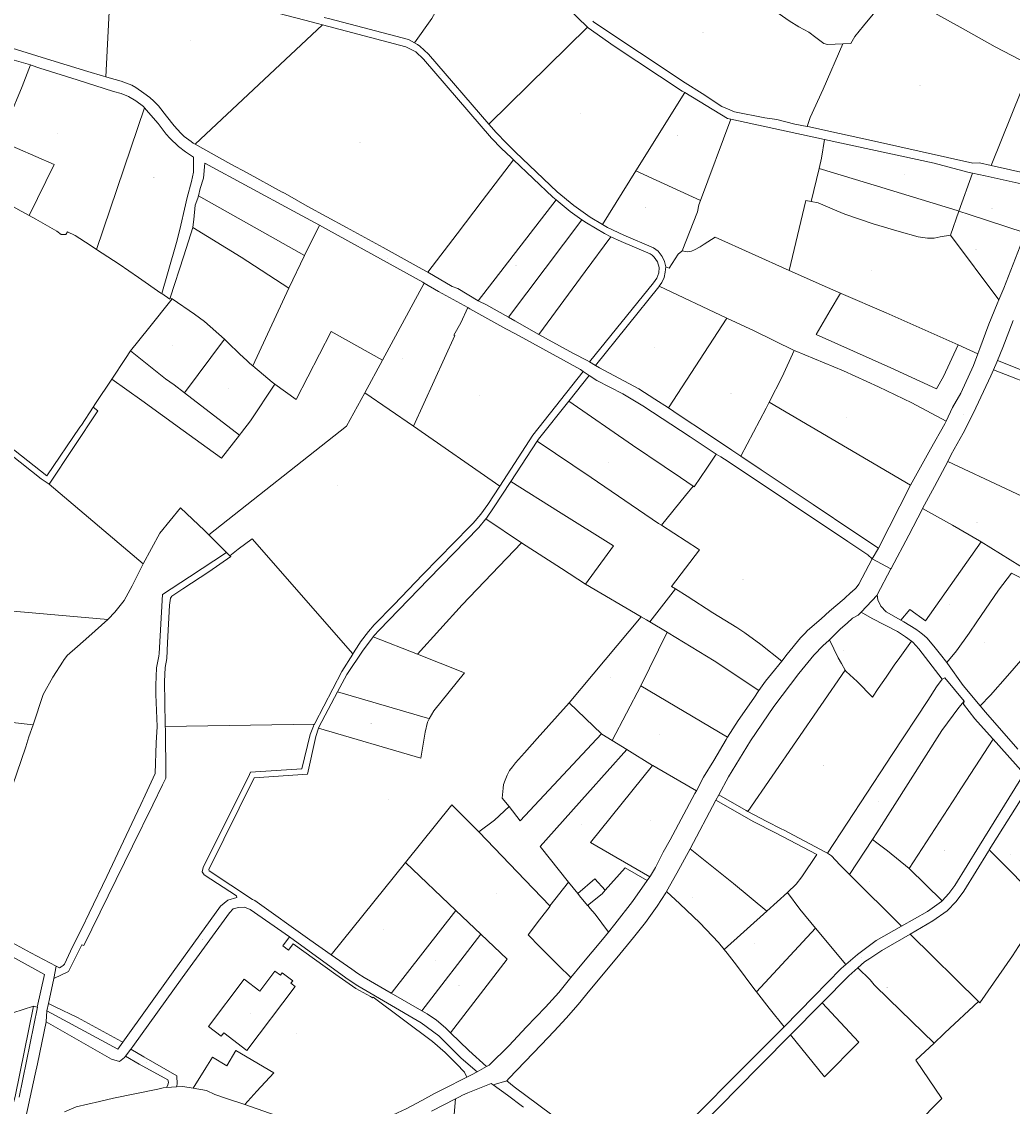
# Model space of a CAD drawing. Header units: metres. Extents: x 157502 to 161309, y 403445 to 406837.
# Tile 10 of 15: x 158794 to 159970, y 404369 to 405656. Entities that reach past the tile are written whole.
import ezdxf
from ezdxf.enums import TextEntityAlignment as Align
from ezdxf.lldxf.tags import DXFTag

# ---------------------------------------------------------------- set-up
doc = ezdxf.new("R2010")
doc.units = ezdxf.units.M
doc.layers.get('0').update_dxf_attribs({"color": 151})
doc.layers.add('B-WE-KG-GRENS_PERCEEL-G', color=150, linetype='KG-PERCEEL-SO', lineweight=18)
doc.layers.add('B-WE-KG-GRENS_PERCEEL-S', color=150, linetype='Continuous', lineweight=25)
doc.styles.add('NLCS-ISO', font='NLCS-ISO.TTF')
doc.styles.get("Standard").update_dxf_attribs({"font": 'iv-font.shx'})
tags = doc.linetypes.add('KG-PERCEEL-SO', pattern='A,5.5,-2,["P",Standard,S=1.8,R=0,X=-0.5,Y=-0.9],-2,5.5,-2,[5,NLCS.SHX,S=0.75,R=0,X=0,Y=0],-2', length=19).pattern_tags.tags
tags[6] = DXFTag(74, 10)

# ---------------------------------------------------------------- blocks, each defined once
blk = doc.blocks.new('SKG-PERCEELNUMMER-SO')
at = {"style": 'NLCS-ISO', "oblique": 10, "flags": 1}
for tag, p in [('GEMEENTECODE', (0, 2.6)), ('PERCEELGROOTTE', (0, -2.4))]:
    blk.add_attdef(tag, text='', height=1.8, dxfattribs=at).set_placement(p, align=Align.MIDDLE_CENTER)
at = {"style": 'NLCS-ISO', "oblique": 10}
blk.add_attdef('SECTIE', text='', height=1.8, dxfattribs=at).set_placement((-0.5, 0), align=Align.MIDDLE_RIGHT)
blk.add_attdef('PERCEELNUMMER', text='', height=1.8, dxfattribs=at).set_placement((0.5, 0), align=Align.MIDDLE_LEFT)

msp = doc.modelspace()

# ---------------------------------------------------------------- linework, layer by layer
at = {"layer": 'B-WE-KG-GRENS_PERCEEL-G', "ltscale": 0.2, "flags": 128}
for points in [[(159555.183, 405770.861), (159555.257, 405770.782), (159575.795, 405751.223), (159598.289, 405731.174), (159600.3, 405729.752), (159618.338, 405716.993), (159640.342, 405702.323), (159655.501, 405691.076), (159680.929, 405673.472), (159693.154, 405665.648), (159704.89, 405657.335), (159716.626, 405650), (159728.362, 405643.643), (159736.675, 405637.286), (159745.966, 405630.44), (159750.367, 405628.973), (159768.746, 405629.94)], [(159341.047, 405768.434), (159305.848, 405705.172), (159280.813, 405660.016), (159260.185, 405631.046)], [(159406.923, 405706.693), (159465.578, 405649.899)], [(158899.42, 405699.53), (158893.767, 405590.887)], [(159151.136, 405652.303), (159145.035, 405653.911), (159130.122, 405657.841), (158992.894, 405694.007), (158982.844, 405695.195), (158925.52, 405698.174), (158901.487, 405699.423), (158899.42, 405699.53)], [(159768.746, 405629.94), (159778.24, 405630.44), (159783.13, 405638.753), (159793.399, 405651.467), (159818.127, 405681.286)], [(159827.506, 405692.666), (159866.259, 405672.494), (159911.736, 405647.555), (159949.389, 405626.528), (159979.218, 405610.88), (159991.443, 405604.034), (159992.28, 405603.458)], [(159260.185, 405631.046), (159252.927, 405634.939), (159159.675, 405659.608), (159152.891, 405661.39)], [(159472.096, 405656.876), (159473.281, 405655.715)], [(159631.663, 405552.586), (159624.996, 405555.581), (159601.815, 405570.988), (159581.637, 405583.647), (159473.281, 405655.715)], [(158597.57, 405654.586), (158618.57, 405647.663), (158648.616, 405637.997), (158660.701, 405635.81), (158683.683, 405636.674), (158693.219, 405636.91), (158699.427, 405636.315), (158706.555, 405634.619), (158729.365, 405627.695), (158751.789, 405620.965), (158771.251, 405614.939), (158784.899, 405610.687), (158804.221, 405604.908)], [(158712.793, 405645.736), (158717.108, 405644.475), (158733.986, 405639.38), (158770.902, 405628.274), (158823.508, 405611.974), (158872.291, 405597.155), (158891.059, 405591.657), (158893.767, 405590.887)], [(158999.702, 405510.959), (159151.136, 405652.303)], [(159151.136, 405652.303), (159249.802, 405626.3), (159258.465, 405621.964), (159261.855, 405620.267), (159271.039, 405611.761), (159351.7, 405518.038), (159363.326, 405505.819), (159374.916, 405494.887), (159377.883, 405492.082)], [(159465.578, 405649.899), (159348.63, 405534.552)], [(159465.578, 405649.899), (159466.481, 405649.025)], [(159466.481, 405649.025), (159497.095, 405627.075)], [(159260.185, 405631.046), (159263.678, 405629.172), (159266.584, 405627.308), (159276.765, 405617.84), (159348.63, 405534.552)], [(159768.746, 405629.94), (159745.477, 405576.161), (159729.829, 405542.421), (159726.472, 405531.793)], [(159497.095, 405627.075), (159578.118, 405573.827)], [(158766.843, 405515.058), (158766.9, 405515.177), (158779.171, 405541.938), (158794.296, 405579.132), (158804.221, 405604.908)], [(158804.221, 405604.908), (158805.033, 405604.642), (158815.251, 405601.236), (158859.75, 405587.055), (158902.795, 405573.358), (158912.068, 405570.919), (158920.802, 405567.522), (158929.539, 405562.184), (158938.295, 405555.373), (158939.672, 405553.891)], [(159992.28, 405603.458), (159944.764, 405485.644)], [(158893.767, 405590.887), (158897.679, 405589.739), (158911.806, 405585.49), (158924.716, 405580.727), (158929.271, 405578.061), (158938.808, 405571.345), (158946.2, 405566.14), (158950.742, 405561.948), (158956.37, 405556.331), (158965.899, 405544.105), (158974.99, 405532.441), (158978.766, 405528.298), (158982.751, 405524.013), (158984.901, 405521.96), (158986.901, 405519.925), (158995.098, 405513.964), (158997.587, 405512.154), (158999.702, 405510.959)], [(159581.175, 405571.981), (159523.093, 405479.109)], [(159581.175, 405571.981), (159578.118, 405573.827)], [(159635.906, 405540.495), (159631.881, 405541.369), (159581.175, 405571.981)], [(158939.672, 405553.891), (158882.596, 405385.927)], [(158939.672, 405553.891), (158944.617, 405548.565), (158955.85, 405535.378), (158965.583, 405522.724), (158969.557, 405517.755), (158979.87, 405507.932), (158988.225, 405501.544), (158997.955, 405495.353), (158998.008, 405483.83), (158997.888, 405477.428), (158995.659, 405466.427), (158990.3, 405447.658), (158987.25, 405433.772), (158982.967, 405414.731), (158978.497, 405396.67), (158966.898, 405356.92), (158960.165, 405333.421)], [(159631.663, 405552.586), (159639.997, 405549.381), (159676.127, 405542.057), (159690.317, 405540.1), (159711.849, 405534.717), (159726.472, 405531.793)], [(159635.906, 405540.495), (159599.653, 405443.816)], [(159747.055, 405516.352), (159635.906, 405540.495)], [(159348.63, 405534.552), (159357.268, 405524.541), (159369.293, 405511.819), (159376.445, 405504.77), (159379.938, 405501.329), (159429.713, 405454.407), (159449.271, 405438.068), (159468.62, 405423.981), (159483.298, 405415.479)], [(159726.472, 405531.793), (159728.971, 405531.293), (159751.924, 405526.409), (159802.89, 405515.138), (159923.023, 405488.278), (159930.847, 405488.767), (159944.764, 405485.644)], [(158766.843, 405515.058), (158832.303, 405486.542), (158802.71, 405426.059)], [(159747.055, 405516.352), (159743.521, 405494.132), (159740.585, 405481.969)], [(159922.606, 405476.358), (159917.163, 405477.558), (159876.938, 405488.134), (159747.055, 405516.352)], [(158999.702, 405510.959), (159008.822, 405505.804), (159042.032, 405487.245), (159061.601, 405476.971), (159103.261, 405453.936), (159103.317, 405453.905)], [(159147.385, 405414.552), (159116.558, 405431.435), (159011.399, 405488.133), (159009.784, 405470.367), (159005.86, 405458.103), (159003.611, 405449.48)], [(159275.988, 405358.77), (159310.847, 405404.344), (159340.602, 405443.646), (159377.883, 405492.082)], [(159377.883, 405492.082), (159424.53, 405447.975), (159428.274, 405444.838)], [(159523.093, 405479.109), (159483.298, 405415.479)], [(159523.093, 405479.109), (159599.653, 405443.816)], [(159740.585, 405481.969), (159731.137, 405442.833)], [(159740.585, 405481.969), (159810.025, 405460.88), (159904.401, 405432.029), (159906.527, 405431.334)], [(159906.527, 405431.334), (159922.606, 405476.358)], [(160005.413, 405458.108), (159937.667, 405473.039), (159922.606, 405476.358)], [(159944.764, 405485.644), (160009.946, 405471.019)], [(158802.71, 405426.059), (158793.267, 405431.435), (158778.762, 405439.692), (158768.034, 405443.592), (158743.093, 405454.352), (158737.9, 405456.339)], [(159003.611, 405449.48), (159002.926, 405446.855), (159000.002, 405438.569), (158998.047, 405421.462), (158997.069, 405412.171), (158996.977, 405411.883)], [(159003.611, 405449.48), (159129.788, 405378.538)], [(159103.317, 405453.905), (159106.688, 405452.067), (159132.782, 405437.275), (159179.469, 405411.949), (159222.853, 405388.325), (159269.317, 405362.608), (159275.988, 405358.77)], [(159428.274, 405444.838), (159335.745, 405324.912)], [(159428.274, 405444.838), (159444.816, 405430.982), (159458.832, 405421.137)], [(159599.653, 405443.816), (159597.8, 405438.875), (159596.333, 405430.562), (159577.958, 405384.142)], [(159731.137, 405442.833), (159724.738, 405443.976), (159704.91, 405360.941)], [(159896.391, 405402.952), (159884.352, 405400.734), (159877.017, 405399.267), (159869.193, 405399.267), (159857.946, 405400.734), (159835.452, 405407.091), (159804.646, 405416.381), (159770.905, 405427.628), (159761.614, 405431.54), (159739.609, 405441.32), (159731.137, 405442.833)], [(158882.596, 405385.927), (158875.034, 405390.827), (158857.46, 405402.544), (158848.131, 405406.742), (158846.256, 405403.461), (158840.914, 405403.461), (158835.43, 405407.449), (158810.511, 405421.619), (158802.71, 405426.059)], [(159906.527, 405431.334), (159896.391, 405402.952)], [(159906.527, 405431.334), (159918.752, 405427.335), (159985.356, 405405.553)], [(158996.977, 405411.883), (158986.234, 405378.189), (158970.326, 405328.559)], [(158996.977, 405411.883), (159054.343, 405376.863), (159111.071, 405339.762)], [(159147.385, 405414.552), (159129.788, 405378.538)], [(159147.385, 405414.552), (159157.928, 405408.779), (159231.453, 405368.365), (159270.144, 405346.816), (159271.827, 405345.842)], [(159458.832, 405421.137), (159371.695, 405305.302)], [(159458.832, 405421.137), (159464.308, 405417.29), (159485.75, 405404.693), (159493.449, 405400.961)], [(159483.298, 405415.479), (159489.385, 405411.954), (159508.623, 405402.725), (159543.867, 405387.791), (159549.445, 405383.611), (159554.372, 405377.356), (159557.114, 405371.504), (159558.44, 405365.371)], [(159407.716, 405284.889), (159462.788, 405359.818), (159493.449, 405400.961)], [(159493.449, 405400.961), (159505.477, 405395.131), (159540.051, 405380.59), (159542.28, 405378.982), (159544.778, 405376.801), (159548.618, 405371.013), (159550.561, 405364.32), (159550.209, 405358.234), (159547.92, 405351.911), (159543.749, 405346.389), (159467.8, 405252.322)], [(159599.448, 405389.111), (159604.092, 405391.952), (159617.043, 405400.284)], [(159617.043, 405400.284), (159704.91, 405360.941)], [(159896.391, 405402.952), (159953.814, 405325.857)], [(159985.356, 405405.553), (159982.164, 405396.974), (159959.691, 405339.815), (159953.814, 405325.857)], [(158960.165, 405333.421), (158959.116, 405334.12), (158932.715, 405352.699), (158909.779, 405368.316), (158882.596, 405385.927)], [(159577.958, 405384.142), (159584.196, 405382.96), (159589.02, 405383.746), (159592.771, 405385.543), (159599.448, 405389.111)], [(159129.788, 405378.538), (159111.071, 405339.762)], [(159577.958, 405384.142), (159577.751, 405383.619), (159573.35, 405380.196), (159562.496, 405363.528), (159558.44, 405365.371)], [(159275.988, 405358.77), (159305.105, 405342.018), (159311.464, 405339.573), (159335.745, 405324.912)], [(159558.44, 405365.371), (159557.806, 405358.673), (159556.575, 405352.411), (159553.802, 405346.672), (159550.746, 405342.105)], [(159704.91, 405360.941), (159750.367, 405340.587), (159765.791, 405334.008)], [(159271.827, 405345.842), (159222.17, 405254.548)], [(159271.827, 405345.842), (159288.77, 405336.033), (159323.367, 405316.913)], [(158970.326, 405328.559), (158969.821, 405326.983), (158960.165, 405333.421)], [(159111.071, 405339.762), (159068.24, 405247.634)], [(159550.746, 405342.105), (159550.351, 405341.514), (159475.059, 405247.967)], [(159550.746, 405342.105), (159630.931, 405304.45)], [(159765.791, 405334.008), (159753.771, 405313.546), (159737.02, 405284.675)], [(159765.791, 405334.008), (159766.864, 405333.55), (159820.294, 405310.758), (159905.745, 405272.424)], [(158944.567, 405292.185), (158972.52, 405327.048)], [(158970.326, 405328.559), (158972.52, 405327.048)], [(158972.52, 405327.048), (158998.989, 405308.925), (159010.965, 405300.161), (159034.52, 405279.337)], [(159335.745, 405324.912), (159337.404, 405323.911), (159344.732, 405320.492), (159371.695, 405305.302)], [(159953.814, 405325.857), (159951.863, 405321.224), (159942.083, 405297.261), (159931.305, 405268.358), (159929.027, 405261.98)], [(159323.367, 405316.913), (159315.061, 405298.748), (159307.066, 405284.151), (159308.124, 405283.579), (159258.861, 405175.854)], [(159323.367, 405316.913), (159325.896, 405315.516), (159368.467, 405291.541), (159380.209, 405285.67), (159457.449, 405243.138), (159460.48, 405241.117)], [(159371.695, 405305.302), (159379.361, 405300.983), (159407.716, 405284.889)], [(159630.931, 405304.45), (159561.636, 405197.767)], [(159630.931, 405304.45), (159663.325, 405289.242), (159711.089, 405265.807)], [(159952.154, 405253.893), (159958.645, 405269.472), (159970.725, 405301.361)], [(158922.883, 405265.293), (158944.567, 405292.185)], [(159119.806, 405207.521), (159161.37, 405288.286)], [(159161.37, 405288.286), (159222.17, 405254.548)], [(159407.716, 405284.889), (159415.666, 405280.377), (159448.899, 405262.294), (159465.03, 405253.985), (159467.8, 405252.322)], [(159905.745, 405272.424), (159888.264, 405234.963), (159879.865, 405220.482), (159825.672, 405245.232), (159737.02, 405284.675)], [(159034.52, 405279.337), (158986.99, 405215.785)], [(159034.52, 405279.337), (159038.684, 405275.275), (159052.344, 405261.785), (159061.428, 405253.463), (159064.648, 405250.625), (159068.24, 405247.634)], [(159905.745, 405272.424), (159929.027, 405261.98)], [(158922.883, 405265.293), (158917.002, 405256.253), (158900.909, 405231.674)], [(158922.883, 405265.293), (158964.792, 405232.323), (158975.061, 405224.988), (158986.99, 405215.785)], [(159711.089, 405265.807), (159696.54, 405234.59), (159681.291, 405204.707)], [(159711.089, 405265.807), (159712.225, 405265.281), (159769.438, 405241.809), (159811.003, 405222.738), (159850.611, 405203.668), (159891.239, 405181.962)], [(159929.027, 405261.98), (159923.987, 405247.868), (159908.844, 405215.14), (159899.071, 405198.038), (159891.239, 405181.962)], [(159068.24, 405247.634), (159080.941, 405237.096), (159091.252, 405228.42), (159094.325, 405225.779)], [(159222.17, 405254.548), (159201.073, 405215.76)], [(159467.8, 405252.322), (159475.059, 405247.967)], [(159475.059, 405247.967), (159479.7, 405245.183), (159526.659, 405220.236), (159545.632, 405208.075), (159561.636, 405197.767)], [(159893.186, 405134.2), (159897.485, 405142.268), (159911.688, 405167.734), (159923.923, 405191.717), (159944.465, 405235.735), (159947.468, 405242.814)], [(159947.468, 405242.814), (159951.358, 405251.982), (159952.154, 405253.893)], [(159947.468, 405242.814), (160065.462, 405197.142)], [(160203.491, 405172.023), (160149.078, 405178.654), (160133.75, 405182.543), (160074.311, 405205.992), (160019.931, 405227.218), (159952.154, 405253.893)], [(158900.909, 405231.674), (158881.455, 405202.875), (158878.594, 405198.508)], [(158900.909, 405231.674), (158936.612, 405206.441), (158985.713, 405170.972), (159014.152, 405150.335), (159031.201, 405137.926), (159052.356, 405165.362)], [(159460.48, 405241.117), (159400.506, 405165.479), (159361.396, 405104.854)], [(159467.617, 405236.358), (159443.235, 405205.657)], [(159460.48, 405241.117), (159467.617, 405236.358)], [(159467.617, 405236.358), (159476.515, 405230.426), (159507.339, 405214.281), (159531.273, 405200.115), (159587.503, 405163.443), (159618.45, 405142.951)], [(159094.325, 405225.779), (159065.526, 405182.445), (159054.873, 405168.511), (159052.356, 405165.362)], [(159094.325, 405225.779), (159119.806, 405207.521)], [(158986.99, 405215.785), (159052.356, 405165.362)], [(159179.311, 405176.234), (159201.073, 405215.76)], [(159201.073, 405215.76), (159258.861, 405175.854)], [(159443.235, 405205.657), (159407.367, 405160.492), (159405.933, 405158.297)], [(159443.235, 405205.657), (159518.826, 405153.594), (159556.668, 405127.998), (159575.921, 405115.163), (159590.97, 405104.75)], [(159681.291, 405204.707), (159677.538, 405197.564), (159647.464, 405140.313)], [(159681.291, 405204.707), (159849.228, 405106.17)], [(158778.454, 405152.673), (158823.754, 405117.163), (158862.9, 405174.94), (158864.99, 405177.18), (158878.594, 405198.508)], [(158878.594, 405198.508), (158884.344, 405194.366), (158826.427, 405107.286)], [(159561.636, 405197.767), (159574.552, 405189.266), (159608.161, 405166.787), (159636.97, 405147.376), (159647.464, 405140.313)], [(159891.239, 405181.962), (159889.772, 405178.951), (159872.635, 405148.595), (159849.228, 405106.17)], [(159016.225, 405046.905), (159179.311, 405176.234)], [(159258.861, 405175.854), (159361.396, 405104.854)], [(159405.933, 405158.297), (159374.531, 405110.22)], [(159405.933, 405158.297), (159469.927, 405114.963), (159549.72, 405060.688), (159553.247, 405058.433)], [(158651.544, 404965.391), (158721.41, 405086.04), (158727.26, 405093.34), (158746.327, 405086.745), (158780.644, 405142.392), (158816.83, 405113.55), (158826.427, 405107.286)], [(159618.45, 405142.951), (159607.18, 405126.065), (159592.333, 405103.871)], [(159618.45, 405142.951), (159623.701, 405139.474), (159632.49, 405134.104), (159774.81, 405039.224), (159798.222, 405023.128), (159803.537, 405018.404)], [(159647.464, 405140.313), (159671.862, 405124.054), (159733.412, 405083.001), (159783.085, 405049.927), (159810.91, 405031.326)], [(159863.39, 405078.395), (159877.371, 405104.491), (159893.186, 405134.2)], [(159893.186, 405134.2), (160032.037, 405069.089)], [(158826.427, 405107.286), (158938.126, 405012.425)], [(159361.396, 405104.854), (159347.401, 405083.161), (159339.115, 405071.705), (159329.887, 405061.048), (159326.046, 405057.11), (159270.125, 404999.777), (159235.497, 404964.038), (159212.213, 404940.007), (159205.57, 404932.362), (159196.222, 404919.873)], [(159374.531, 405110.22), (159354.091, 405078.927), (159345.87, 405066.803), (159345.069, 405065.849)], [(159374.531, 405110.22), (159431.238, 405074.779), (159496.605, 405033.925), (159463.365, 404988.532)], [(159553.247, 405058.433), (159582.117, 405093.897), (159590.97, 405104.75)], [(159590.97, 405104.75), (159592.333, 405103.871)], [(159849.228, 405106.17), (159849.204, 405106.126), (159810.91, 405031.326)], [(158982.367, 405079.185), (158957.881, 405049.005)], [(158982.367, 405079.185), (159010.758, 405052.372), (159016.225, 405046.905)], [(159826.045, 405007.224), (159846.897, 405046.76), (159862.784, 405077.263), (159863.39, 405078.395)], [(159863.39, 405078.395), (159898.778, 405058.558), (159931.051, 405039.976), (159933.072, 405038.718)], [(159345.069, 405065.849), (159336.542, 405055.697), (159276.811, 404994.463), (159218.449, 404934.027), (159212.196, 404927.345), (159211.274, 404926.083)], [(159345.069, 405065.849), (159387.111, 405037.693)], [(159597.414, 405030.191), (159553.247, 405058.433)], [(158938.126, 405012.425), (158957.881, 405049.005)], [(159016.225, 405046.905), (159036.911, 405026.219)], [(159067.311, 405042.461), (159050.856, 405029.878), (159040.953, 405022.176)], [(159067.311, 405042.461), (159187.058, 404905.606)], [(159387.111, 405037.693), (159316.871, 404963.863), (159263.67, 404905.396)], [(159463.365, 404988.532), (159434.776, 405006.963), (159387.111, 405037.693)], [(159933.072, 405038.718), (159866.828, 404945.121), (159848.292, 404958.464), (159837.713, 404945.752)], [(159933.072, 405038.718), (159978.973, 405010.147), (160005.951, 404994.73)], [(158961.072, 404976.125), (158993.188, 404997.353), (159036.911, 405026.219)], [(159036.911, 405026.219), (159040.953, 405022.176)], [(159597.414, 405030.191), (159598.527, 405029.381), (159565.389, 404985.888), (159570.01, 404982.948)], [(159803.537, 405018.404), (159810.91, 405031.326)], [(158896.248, 404946.664), (158896.71, 404947.08), (158904.584, 404955.403), (158915.43, 404968.901), (158925.063, 404986.563), (158938.126, 405012.425)], [(159040.953, 405022.176), (159041.989, 405021.141), (159015.929, 405003.058), (158985.093, 404982.99), (158972.009, 404974.268), (158970.653, 404972.008), (158969.267, 404963.635)], [(159696.252, 404897.239), (159702.807, 404905.519), (159718.449, 404924.584), (159723.513, 404929.946), (159726.79, 404933.415), (159742.952, 404947.129), (159752.721, 404956.41), (159770.325, 404971.08), (159778.647, 404978.913), (159778.858, 404979.106), (159784.47, 404984.25), (159787.844, 404988.588), (159803.537, 405018.404)], [(159803.537, 405018.404), (159825.77, 405006.702)], [(159825.77, 405006.702), (159809.507, 404975.864)], [(159825.77, 405006.702), (159826.045, 405007.224)], [(159969.051, 405001.719), (159953.492, 404981.497), (159927.948, 404943.908), (159918.699, 404930.192), (159903.479, 404909.474), (159891.987, 404895.507)], [(159999.895, 404985.268), (159993.154, 404989.12), (159969.051, 405001.719)], [(159463.365, 404988.532), (159529.324, 404949.853)], [(158952.488, 404763.655), (158953.641, 404800.072), (158954.548, 404819.356), (158952.941, 404857.493), (158953.156, 404868.614), (158953.737, 404889.181), (158956.723, 404902.922), (158956.945, 404906.144), (158961.072, 404976.125)], [(159570.01, 404982.948), (159539.633, 404943.734)], [(159696.252, 404897.239), (159671.394, 404916.919), (159652.323, 404930.611), (159643.032, 404936.968), (159614.181, 404954.572), (159583.863, 404974.132), (159570.01, 404982.948)], [(159809.507, 404975.864), (159809.351, 404975.568), (159790.602, 404955.395)], [(159837.713, 404945.752), (159820.146, 404955.694), (159813.686, 404962.418), (159810.381, 404969.92), (159809.507, 404975.864)], [(158969.267, 404963.635), (158966.999, 404918.698), (158966.052, 404900.188), (158964.313, 404889.482), (158963.58, 404873.056), (158964.202, 404822.197), (158964.289, 404819.534)], [(158774.711, 404957.239), (158896.248, 404946.664)], [(158807.37, 404821.603), (158819.515, 404857.424), (158830.77, 404878.17), (158842.995, 404896.978), (158843.49, 404897.74), (158848.01, 404903.97), (158860.002, 404914.461), (158873.563, 404926.324), (158896.248, 404946.664)], [(159529.324, 404949.853), (159443.871, 404847.515)], [(159529.324, 404949.853), (159535.452, 404946.259), (159539.633, 404943.734)], [(159790.602, 404955.395), (159786.962, 404951.479), (159780.239, 404948.118), (159773.928, 404942.293), (159766.115, 404935.457), (159753.061, 404922.325)], [(159790.602, 404955.395), (159803.449, 404947.689), (159833.613, 404932.348), (159843.182, 404925.964), (159850.388, 404920.707)], [(160031.799, 404957.583), (159993.154, 404912.836), (159964.303, 404879.584)], [(159539.633, 404943.734), (159560.242, 404931.291)], [(159891.987, 404895.507), (159884.494, 404904.926), (159876.717, 404915.047), (159868.288, 404924.632), (159863.421, 404929), (159858.265, 404933.022), (159856.84, 404934.036), (159855.397, 404935.024), (159848.433, 404939.504), (159841.305, 404943.719), (159837.713, 404945.752)], [(159211.274, 404926.083), (159205.614, 404918.332)], [(159211.274, 404926.083), (159263.67, 404905.396)], [(159560.242, 404931.291), (159529.018, 404867.927)], [(159560.242, 404931.291), (159561.369, 404930.611), (159616.137, 404897.359), (159668.954, 404862.323)], [(159753.061, 404922.325), (159752.136, 404921.394), (159745.312, 404915.587), (159734.19, 404904.064), (159716.36, 404882.378), (159686.953, 404843.075), (159658.947, 404802.518), (159633.058, 404759.883), (159621.46, 404738.194)], [(159753.061, 404922.325), (159757.946, 404911.858), (159763.325, 404901.1), (159767.237, 404894.254), (159771.638, 404886.43)], [(159205.614, 404918.332), (159199.151, 404910.285), (159179.931, 404881.282), (159168.896, 404860.57)], [(159196.222, 404919.873), (159195.048, 404918.142), (159187.058, 404905.606)], [(159850.388, 404920.707), (159836.186, 404901.589), (159829.829, 404892.298), (159820.049, 404878.117), (159810.758, 404864.426), (159804.107, 404854.45), (159785.819, 404872.738), (159772.616, 404884.963), (159771.638, 404886.43)], [(159850.388, 404920.707), (159851.94, 404919.574), (159858.97, 404911.712)], [(159858.97, 404911.712), (159886.684, 404875.711)], [(159187.058, 404905.606), (159186.823, 404905.237), (159173.848, 404884.869), (159141.704, 404823.176), (159141.328, 404822.455)], [(159263.67, 404905.396), (159317.502, 404884.141), (159319.45, 404883.372), (159283.13, 404838.191), (159277.454, 404828.731)], [(159668.954, 404862.323), (159669.019, 404862.426), (159676.862, 404873.21), (159684.211, 404882.03), (159696.252, 404897.239)], [(159931.661, 404844.193), (159911.719, 404868.354), (159892.89, 404894.372), (159891.987, 404895.507)], [(159771.638, 404886.43), (159655.882, 404718.483)], [(159886.684, 404875.711), (159879.83, 404866.63), (159869.76, 404850.44), (159827.195, 404786.21), (159826.539, 404785.22), (159820.513, 404776.127), (159750.539, 404669.31)], [(159886.684, 404875.711), (159889.752, 404877.379), (159912.578, 404849.434)], [(159964.303, 404879.584), (159944.04, 404856.673), (159931.661, 404844.193)], [(159168.896, 404860.57), (159146.67, 404818.853), (159146.276, 404817.63)], [(159168.896, 404860.57), (159275.47, 404829.313), (159277.454, 404828.731)], [(159529.018, 404867.927), (159494.905, 404802.801)], [(159529.018, 404867.927), (159631.91, 404806.639)], [(159631.91, 404806.639), (159644.572, 404826.733), (159663.154, 404853.139), (159668.954, 404862.323)], [(159443.871, 404847.515), (159405.782, 404805.086), (159390.784, 404788.308), (159380.256, 404776.346), (159376.652, 404771.751), (159373.049, 404767.336), (159370.256, 404761.75), (159367.805, 404755.953), (159365.823, 404750.457), (159365.373, 404746.313), (159364.099, 404734.578)], [(159443.871, 404847.515), (159482.15, 404810.79)], [(159803.775, 404685.363), (159808.962, 404693.303), (159886.18, 404814.78), (159906.58, 404842.17), (159912.578, 404849.434)], [(159912.578, 404849.434), (159912.132, 404845.889), (159925.59, 404828.793), (159946.561, 404805.169), (159947.216, 404804.436)], [(159976.268, 404792.778), (159938.054, 404836.448), (159931.661, 404844.193)], [(158807.37, 404821.603), (158702.005, 404833.171)], [(158744.13, 404634.593), (158761.96, 404688.71), (158798.736, 404795.411), (158802.418, 404807.321), (158807.37, 404821.603)], [(158964.289, 404819.534), (158964.527, 404816.312), (158964.734, 404813.325), (158965.036, 404764.664), (158965.027, 404758.264), (158961.221, 404750.382), (158949.551, 404726.592), (158925.269, 404677.584), (158867.583, 404559.507)], [(159141.328, 404822.455), (158964.289, 404819.534)], [(159141.328, 404822.455), (159140.875, 404821.585), (159140.155, 404819.736), (159136.352, 404809.971), (159126.624, 404769.275), (159065.555, 404765.15), (159064.212, 404762.445), (159009.42, 404652.102), (159008.249, 404647.059), (159010.694, 404643.541), (159048.77, 404618.557)], [(159277.454, 404828.731), (159275.733, 404824.801), (159272.96, 404812.96), (159267.893, 404781.961), (159146.276, 404817.63)], [(159146.276, 404817.63), (159143.11, 404807.783), (159133.042, 404762.809), (159069.712, 404758.612), (159015.971, 404649.777), (159016.319, 404648.18), (159067.989, 404614.095)], [(159482.15, 404810.79), (159385.753, 404707.509)], [(159482.15, 404810.79), (159482.641, 404810.318), (159494.905, 404802.801)], [(159594.867, 404743.23), (159603.48, 404759.224), (159615.697, 404779.26), (159630.379, 404804.22), (159631.91, 404806.639)], [(159512.216, 404792.191), (159465.533, 404739.911), (159409.569, 404676.876), (159443.18, 404634.746)], [(159494.905, 404802.801), (159512.216, 404792.191)], [(159512.216, 404792.191), (159542.899, 404773.385)], [(159947.216, 404804.436), (159904.559, 404738.794), (159903.912, 404737.798), (159847.434, 404650.886)], [(159947.216, 404804.436), (159983.524, 404763.828)], [(159468.948, 404681.637), (159542.899, 404773.385)], [(159542.899, 404773.385), (159543.276, 404773.154), (159547.801, 404770.53)], [(159547.801, 404770.53), (159594.867, 404743.23)], [(158834.832, 404534.817), (158836.397, 404533.999), (158838.631, 404533.105), (158840.823, 404533.982), (158843.179, 404535.867), (158844.574, 404537.261), (158854.333, 404557.755), (158865.498, 404580.568), (158873.878, 404597.822), (158894.878, 404641.286), (158924.727, 404704.411), (158935.483, 404726.901), (158940.373, 404738.148), (158952.488, 404763.655)], [(159886.696, 404612.506), (159894.508, 404621.292), (159901.485, 404630.756), (159931.121, 404678.2), (159977.974, 404754.179), (159983.524, 404763.828)], [(159540.176, 404642.128), (159546.262, 404652.127), (159555.552, 404670.218), (159563.866, 404684.89), (159593.174, 404740.085), (159594.867, 404743.23)], [(159942.522, 404673.027), (159988.986, 404747.27), (159989.858, 404748.91)], [(159364.099, 404734.578), (159372.553, 404724.487)], [(159618.067, 404731.848), (159587.38, 404674.459)], [(159621.46, 404738.194), (159618.067, 404731.848)], [(159618.067, 404731.848), (159663.157, 404706.253), (159688.79, 404693.417), (159737.795, 404667.731), (159719.853, 404641.069), (159713.234, 404632.183), (159702.902, 404622.34)], [(159621.46, 404738.194), (159653.779, 404719.601), (159655.882, 404718.483)], [(159249.456, 404658.058), (159304.681, 404726.69), (159336.573, 404694.361), (159336.704, 404694.459)], [(159336.704, 404694.459), (159355.012, 404708.117), (159372.553, 404724.487)], [(159372.553, 404724.487), (159385.753, 404707.509)], [(159655.882, 404718.483), (159677.551, 404706.961), (159696.447, 404697.579), (159698.116, 404696.75), (159748.32, 404670.296), (159750.539, 404669.31)], [(159420.854, 404606.639), (159391.682, 404637.075), (159336.704, 404694.459)], [(159468.948, 404681.637), (159539.439, 404640.917)], [(159776.748, 404643.987), (159803.775, 404685.363)], [(159847.434, 404650.886), (159821.81, 404671.78), (159809.04, 404681.52), (159803.775, 404685.363)], [(159587.38, 404674.459), (159571.826, 404645.371), (159559.312, 404623.553)], [(159587.38, 404674.459), (159639.058, 404633.1), (159678.412, 404600.303)], [(159750.539, 404669.31), (159755.062, 404666.026), (159765.071, 404655.342), (159776.748, 404643.987)], [(159848.658, 404573.102), (159875.719, 404588.75), (159892.563, 404600.852), (159903.127, 404611.813), (159912.158, 404624.059), (159941.458, 404671.326), (159942.522, 404673.027)], [(159942.522, 404673.027), (160007.214, 404607.83)], [(159161.254, 404548.442), (159249.456, 404658.058)], [(159249.456, 404658.058), (159309.464, 404600.93)], [(159510.412, 404651.815), (159486.632, 404625.184)], [(159536.444, 404636.639), (159510.412, 404651.815)], [(159886.696, 404612.506), (159847.434, 404650.886)], [(159474.276, 404638.642), (159453.968, 404621.223)], [(159486.632, 404625.184), (159474.276, 404638.642)], [(159536.444, 404636.639), (159539.439, 404640.917)], [(159539.439, 404640.917), (159540.176, 404642.128)], [(159776.748, 404643.987), (159838.344, 404582.343)], [(159420.854, 404606.639), (159443.18, 404634.746)], [(159443.18, 404634.746), (159453.968, 404621.223)], [(159486.632, 404625.184), (159482.825, 404620.92)], [(159490.363, 404575.419), (159497.886, 404584.698), (159518.909, 404611.588), (159536.444, 404636.639)], [(158913.873, 404444.756), (158973.522, 404528.354), (159029.942, 404606.372), (159038.694, 404613.125), (159049.217, 404616.517), (159048.77, 404618.557)], [(159067.989, 404614.095), (159070.837, 404612.843), (159136.14, 404566.058), (159161.254, 404548.442)], [(159559.312, 404623.553), (159558.388, 404621.941), (159548.157, 404606.115), (159534.388, 404586.762), (159520.284, 404568.822), (159500.41, 404544.787), (159468.533, 404506.367), (159454.345, 404489.514), (159440.179, 404473.396), (159426.04, 404457.78), (159410.699, 404441.547), (159372.095, 404401.435), (159369.68, 404398.982)], [(159453.968, 404621.223), (159456.145, 404618.494), (159465.702, 404607.122)], [(159482.825, 404620.92), (159465.702, 404607.122)], [(159559.312, 404623.553), (159575.219, 404609.071), (159598.766, 404586.364), (159621.085, 404563.122), (159627.917, 404554.895)], [(159702.902, 404622.34), (159678.412, 404600.303)], [(159702.902, 404622.34), (159717.79, 404602.46), (159736.4, 404580.11)], [(159838.344, 404582.343), (159869.221, 404599.749), (159885.814, 404611.61), (159886.256, 404612.056), (159886.696, 404612.506)], [(158923.384, 404436.554), (158925.698, 404439.673), (158984.388, 404521.022), (159040.452, 404598.21), (159045.054, 404602.915), (159051.44, 404604.493), (159058.517, 404604.984), (159065.042, 404602.222), (159111.646, 404569.873)], [(159232.7, 404502.805), (159233.615, 404503.975), (159309.464, 404600.93)], [(159309.464, 404600.93), (159339.035, 404572.779)], [(159445.932, 404521.452), (159431.198, 404535.905), (159415.127, 404551.914), (159409.12, 404558.01), (159394.957, 404572.261), (159408.659, 404589.999), (159421.212, 404606.266), (159420.854, 404606.639)], [(159465.702, 404607.122), (159466.297, 404606.414)], [(159466.297, 404606.414), (159468.497, 404603.797)], [(159468.497, 404603.797), (159474.566, 404596.575), (159490.363, 404575.419)], [(159678.412, 404600.303), (159627.917, 404554.895)], [(159929.736, 404492.948), (159931.312, 404491.389), (159970.111, 404547.219), (159980.795, 404563.81), (160007.214, 404607.83)], [(158724.264, 404577.996), (158820.896, 404525.212), (158812.301, 404486.306)], [(159445.932, 404521.452), (159458.787, 404537.291), (159483.237, 404566.63), (159490.363, 404575.419)], [(159666.041, 404504.594), (159736.4, 404580.11)], [(159736.4, 404580.11), (159772.242, 404536.951)], [(159772.242, 404536.951), (159777.757, 404541.732), (159786.046, 404548.919), (159808.149, 404565.322), (159838.344, 404582.343)], [(159786.561, 404533.12), (159794.257, 404539.951), (159800.665, 404544.178), (159815.064, 404553.676), (159848.658, 404573.102)], [(159848.658, 404573.102), (159929.736, 404492.948)], [(158778.739, 404565.055), (158804.653, 404550.604), (158834.832, 404534.817)], [(159322.451, 404403.115), (159319.684, 404409.315), (159310.075, 404419.137), (159296.551, 404432.366), (159281.51, 404445.454), (159211.107, 404498.11), (159210.495, 404497.45), (159207.882, 404498.967), (159190.563, 404508.467), (159166.995, 404525.245), (159116.273, 404561.423), (159110.439, 404554.027), (159104.072, 404559.123), (159111.646, 404569.873)], [(159111.646, 404569.873), (159178.639, 404521.285), (159186.361, 404516.15), (159193.122, 404511.63), (159268.293, 404467.531), (159288.993, 404452.273), (159315.775, 404425.809), (159334.733, 404409.694)], [(159339.035, 404572.779), (159269.005, 404481.825)], [(159339.035, 404572.779), (159370.063, 404543.241), (159302.957, 404455.836)], [(158831.848, 404520.518), (158849.43, 404528.707), (158865.414, 404560.156), (158867.583, 404559.507)], [(159161.254, 404548.442), (159185.695, 404531.299), (159192.974, 404526.108), (159200.346, 404521.501), (159232.7, 404502.805)], [(159627.917, 404554.895), (159631.399, 404550.368), (159642.402, 404536.078), (159663.081, 404508.435), (159666.041, 404504.594)], [(158831.848, 404520.518), (158834.832, 404534.817)], [(159698.882, 404463.122), (159734.08, 404499.061), (159766.775, 404532.211), (159772.242, 404536.951)], [(159094.58, 404529.097), (159076.527, 404505.34)], [(159100.961, 404524.239), (159094.58, 404529.097)], [(159103.084, 404527.048), (159100.961, 404524.239)], [(159115.682, 404517.519), (159103.084, 404527.048)], [(159744.067, 404491.275), (159775.645, 404523.432), (159786.561, 404533.12)], [(159786.561, 404533.12), (159800.978, 404518.704), (159805.868, 404512.836), (159823.472, 404495.721), (159877.128, 404443.57)], [(158825.633, 404490.776), (158826.748, 404496.078), (158831.848, 404520.518)], [(159015.673, 404463.383), (159058.035, 404519.34)], [(159076.527, 404505.34), (159058.035, 404519.34)], [(159061.028, 404435.015), (159118.653, 404510.884)], [(159113.564, 404514.733), (159115.682, 404517.519)], [(159118.653, 404510.884), (159113.564, 404514.733)], [(159345.726, 404415.828), (159348.841, 404417.567), (159372.742, 404440.981), (159392.781, 404462.486), (159415.781, 404486.464), (159431.406, 404503.553), (159445.932, 404521.452)], [(159269.005, 404481.825), (159232.7, 404502.805)], [(159666.041, 404504.594), (159681.174, 404484.963), (159698.882, 404463.122)], [(158807.916, 404487.513), (158635.918, 404432.091)], [(158807.916, 404487.513), (158786.09, 404380.27), (158782.96, 404368.62)], [(158812.301, 404486.306), (158812.787, 404486.172), (158790.99, 404379.27)], [(158812.301, 404486.306), (158807.916, 404487.513)], [(158823.774, 404481.928), (158825.633, 404490.776)], [(158825.633, 404490.776), (158833.48, 404486.54), (158860.304, 404473.995), (158912.566, 404445.469), (158913.873, 404444.756)], [(159706.661, 404453.527), (159743.029, 404490.205), (159744.067, 404491.275)], [(159744.067, 404491.275), (159787.816, 404444.905)], [(159877.128, 404443.57), (159888.78, 404454.506), (159889.989, 404455.641), (159929.736, 404492.948)], [(158823.774, 404481.928), (158823.066, 404468.709)], [(158823.774, 404481.928), (158907.968, 404436.48), (158913.873, 404444.756)], [(159302.957, 404455.836), (159296.913, 404461.69), (159286.207, 404470.714), (159275.135, 404478.283), (159269.005, 404481.825)], [(158823.066, 404468.709), (158812.71, 404418.999), (158809.783, 404406.805), (158794.741, 404337.611)], [(158823.066, 404468.709), (158900.421, 404424.731), (158909.966, 404421.756), (158915.902, 404426.469), (158917.089, 404428.069)], [(159015.673, 404463.383), (159030.723, 404451.865)], [(159369.68, 404398.982), (159378.644, 404391.778), (159437.191, 404348.138), (159511.472, 404292.61), (159514.631, 404290.466), (159518.368, 404289.491), (159522.004, 404289.294), (159526.654, 404290.466), (159528.442, 404291.278), (159531.501, 404294.043), (159580.671, 404343.697), (159632.224, 404395.945), (159696.561, 404460.753), (159698.882, 404463.122)], [(159030.723, 404451.865), (159033.692, 404455.774)], [(159033.692, 404455.774), (159061.028, 404435.015)], [(159345.726, 404415.828), (159324.557, 404434.915), (159302.957, 404455.836)], [(159523, 404277.215), (159526.817, 404277.63), (159529.741, 404278.28), (159532.178, 404278.93), (159534.778, 404280.555), (159537.703, 404282.667), (159540.392, 404285.243), (159589.935, 404335.316), (159626.196, 404372.069), (159641.398, 404387.401), (159704.93, 404451.781), (159706.661, 404453.527)], [(159787.816, 404444.905), (159747.015, 404403.754), (159706.661, 404453.527)], [(158917.089, 404428.069), (158923.384, 404436.554)], [(158923.384, 404436.554), (158939.072, 404427.419), (158978.15, 404404.601), (158978.612, 404394.78), (158977.647, 404391.725)], [(159093.112, 404408.189), (159048.081, 404434.786), (159037.47, 404416.821), (159020.452, 404426.789), (159012.496, 404414.117), (158997.455, 404390.116)], [(159877.128, 404443.57), (159855.257, 404423.35)], [(158917.089, 404428.069), (158933.517, 404418.503), (158967.322, 404400.119), (158968.112, 404397.092), (158967.475, 404393.651), (158965.793, 404390.949)], [(159855.257, 404423.35), (159886.375, 404377.673), (159824.007, 404314.774)], [(159058.954, 404370.837), (159069.43, 404382.474), (159072.978, 404386.395), (159093.112, 404408.189)], [(159322.451, 404403.115), (159327.87, 404405.864), (159334.733, 404409.694)], [(159334.733, 404409.694), (159345.726, 404415.828)], [(159322.451, 404403.115), (159294.143, 404388.755), (159283.869, 404383.863), (159268.745, 404375.568), (159250.162, 404365.787), (159229.637, 404356.012), (159201.801, 404345.757), (159182.761, 404340.387), (159171.111, 404337.959), (159159.012, 404338.443), (159145.951, 404342.797), (159110.832, 404354.852)], [(159351.07, 404395.806), (159323.705, 404384.761)], [(159353.704, 404393.907), (159351.07, 404395.806)], [(159369.68, 404398.982), (159353.704, 404393.907)], [(159353.704, 404393.907), (159370.552, 404381.761), (159388.518, 404368.497), (159389.596, 404367.697)], [(158844.77, 404361.868), (158858.412, 404368.144), (158886.205, 404374.497), (158902.991, 404378.285), (158955.495, 404389.118), (158961.807, 404390.656), (158965.793, 404390.949)], [(158965.793, 404390.949), (158977.647, 404391.725)], [(158977.647, 404391.725), (158985.354, 404392.239), (158997.455, 404390.116)], [(158997.455, 404390.116), (159013.362, 404387.325), (159023.168, 404382.422), (159038.264, 404377.552), (159058.954, 404370.837)], [(159317.26, 404381.636), (159313.442, 404379.702)], [(159323.705, 404384.761), (159317.26, 404381.636)], [(159110.014, 404353.469), (159087.942, 404360.368), (159058.954, 404370.837)], [(159308.699, 404377.3), (159307.332, 404358.781), (159310.759, 404349.341), (159316.06, 404337.294), (159294.967, 404327.969), (159264.737, 404336.098)], [(159308.699, 404377.3), (159280.314, 404362.924)], [(159313.442, 404379.702), (159308.699, 404377.3)]]:
    msp.add_lwpolyline(points, dxfattribs=at)

# ---------------------------------------------------------------- block references
at = {"layer": 'B-WE-KG-GRENS_PERCEEL-S', "xscale": 0.2, "yscale": 0.2, "zscale": 0.2}
for p, values in [((159602.049, 405643.264), {'PERCEELNUMMER': '458', 'SECTIE': 'N'}), ((158994.531, 405634.375), {'PERCEELNUMMER': '471', 'SECTIE': 'N'}), ((159536.414, 405606.173), {'PERCEELNUMMER': '461', 'SECTIE': 'N'}), ((159290.513, 405593.899), {'PERCEELNUMMER': '465', 'SECTIE': 'N'}), ((159859.664, 405580.334), {'PERCEELNUMMER': '460', 'SECTIE': 'N'}), ((159456.945, 405546.875), {'PERCEELNUMMER': '493', 'SECTIE': 'N'}), ((158836.954, 405523.254), {'PERCEELNUMMER': '469', 'SECTIE': 'N'}), ((159572.267, 405521.525), {'PERCEELNUMMER': '494', 'SECTIE': 'N'}), ((159195.528, 405512.451), {'PERCEELNUMMER': '473', 'SECTIE': 'N'}), ((159840.821, 405475.154), {'PERCEELNUMMER': '497', 'SECTIE': 'N'}), ((158950.244, 405470.732), {'PERCEELNUMMER': '470', 'SECTIE': 'N'}), ((159648.338, 405446.86), {'PERCEELNUMMER': '496', 'SECTIE': 'N'}), ((159062.647, 405434.551), {'PERCEELNUMMER': '36', 'SECTIE': 'N'}), ((159533.543, 405435.21), {'PERCEELNUMMER': '495', 'SECTIE': 'N'}), ((159837.323, 405429.089), {'PERCEELNUMMER': '498', 'SECTIE': 'N'}), ((159945.014, 405434.839), {'PERCEELNUMMER': '499', 'SECTIE': 'N'}), ((159346.073, 405409.753), {'PERCEELNUMMER': '474', 'SECTIE': 'N'}), ((159057.628, 405395.506), {'PERCEELNUMMER': '35', 'SECTIE': 'N'}), ((159926.064, 405385.276), {'PERCEELNUMMER': '500', 'SECTIE': 'N'}), ((159227.377, 405375.162), {'PERCEELNUMMER': '464', 'SECTIE': 'N'}), ((159380.348, 405367.248), {'PERCEELNUMMER': '475', 'SECTIE': 'N'}), ((159802.431, 405361.111), {'PERCEELNUMMER': '501', 'SECTIE': 'N'}), ((159425.023, 405355.831), {'PERCEELNUMMER': '476', 'SECTIE': 'N'}), ((159034.028, 405331.954), {'PERCEELNUMMER': '34', 'SECTIE': 'N'}), ((159162.5, 405322.335), {'PERCEELNUMMER': '43', 'SECTIE': 'N'}), ((159463.942, 405321.06), {'PERCEELNUMMER': '477', 'SECTIE': 'N'}), ((159667.381, 405328.022), {'PERCEELNUMMER': '502', 'SECTIE': 'N'}), ((158973.431, 405271.771), {'PERCEELNUMMER': '32', 'SECTIE': 'N'}), ((159545.391, 405269.365), {'PERCEELNUMMER': '504', 'SECTIE': 'N'}), ((159835.417, 405270.833), {'PERCEELNUMMER': '503', 'SECTIE': 'N'}), ((159246.702, 405255.999), {'PERCEELNUMMER': '38', 'SECTIE': 'N'}), ((159039.993, 405220.841), {'PERCEELNUMMER': '33', 'SECTIE': 'N'}), ((158959.853, 405205.24), {'PERCEELNUMMER': '31', 'SECTIE': 'N'}), ((159336.329, 405211.945), {'PERCEELNUMMER': '39', 'SECTIE': 'N'}), ((159635.298, 405215.192), {'PERCEELNUMMER': '505', 'SECTIE': 'N'}), ((159773.656, 405186.827), {'PERCEELNUMMER': '506', 'SECTIE': 'N'}), ((159912.479, 405189.438), {'PERCEELNUMMER': '462', 'SECTIE': 'N'}), ((159520.394, 405173.181), {'PERCEELNUMMER': '47', 'SECTIE': 'N'}), ((159490.384, 405132.668), {'PERCEELNUMMER': '48', 'SECTIE': 'N'}), ((158959.375, 405114.236), {'PERCEELNUMMER': '46', 'SECTIE': 'N'}), ((159168.015, 405105.882), {'PERCEELNUMMER': '37', 'SECTIE': 'N'}), ((159755.287, 405111.341), {'PERCEELNUMMER': '507', 'SECTIE': 'N'}), ((159409.345, 405050.037), {'PERCEELNUMMER': '51', 'SECTIE': 'N'}), ((159928.124, 405061.401), {'PERCEELNUMMER': '221', 'SECTIE': 'O'}), ((159523.337, 405025.12), {'PERCEELNUMMER': '50', 'SECTIE': 'N'}), ((159860.6, 405017.794), {'PERCEELNUMMER': '219', 'SECTIE': 'O'}), ((159649.871, 404993.539), {'PERCEELNUMMER': '49', 'SECTIE': 'N'}), ((159292.525, 404984.185), {'PERCEELNUMMER': '53', 'SECTIE': 'N'}), ((159894.822, 404964.825), {'PERCEELNUMMER': '224', 'SECTIE': 'O'}), ((159615.206, 404923.83), {'PERCEELNUMMER': '52', 'SECTIE': 'N'}), ((159059.853, 404911.164), {'PERCEELNUMMER': '40', 'SECTIE': 'N'}), ((159770.032, 404909.326), {'PERCEELNUMMER': '247', 'SECTIE': 'O'}), ((159935.792, 404919.105), {'PERCEELNUMMER': '218', 'SECTIE': 'O'}), ((159230.554, 404874.719), {'PERCEELNUMMER': '65', 'SECTIE': 'N'}), ((159492.678, 404877.984), {'PERCEELNUMMER': '54', 'SECTIE': 'N'}), ((159592.71, 404869.481), {'PERCEELNUMMER': '55', 'SECTIE': 'N'}), ((159967.337, 404862.281), {'PERCEELNUMMER': '225', 'SECTIE': 'O'}), ((159208.547, 404823.202), {'PERCEELNUMMER': '66', 'SECTIE': 'N'}), ((159688.348, 404824.974), {'PERCEELNUMMER': '248', 'SECTIE': 'O'}), ((159550.697, 404810.462), {'PERCEELNUMMER': '56', 'SECTIE': 'N'}), ((159413.726, 404782.498), {'PERCEELNUMMER': '57', 'SECTIE': 'N'}), ((158871.599, 404770.864), {'PERCEELNUMMER': '23', 'SECTIE': 'N'}), ((159745.264, 404773.28), {'PERCEELNUMMER': '249', 'SECTIE': 'O'}), ((159229.08, 404732.604), {'PERCEELNUMMER': '63', 'SECTIE': 'N'}), ((159810.159, 404730.79), {'PERCEELNUMMER': '250', 'SECTIE': 'O'}), ((158938.385, 404720.175), {'PERCEELNUMMER': '3', 'SECTIE': 'N'}), ((159410.661, 404711.381), {'PERCEELNUMMER': '834', 'SECTIE': 'N'}), ((159458.408, 404703.431), {'PERCEELNUMMER': '842', 'SECTIE': 'N'}), ((159539.427, 404707.825), {'PERCEELNUMMER': '843', 'SECTIE': 'N'}), ((159847.624, 404707.478), {'PERCEELNUMMER': '251', 'SECTIE': 'O'}), ((159636.563, 404665.643), {'PERCEELNUMMER': '255', 'SECTIE': 'O'}), ((159889.252, 404672.511), {'PERCEELNUMMER': '252', 'SECTIE': 'O'}), ((159967.905, 404668.048), {'PERCEELNUMMER': '290', 'SECTIE': 'O'}), ((158939.844, 404628.611), {'PERCEELNUMMER': '41', 'SECTIE': 'N'}), ((159799.336, 404635.879), {'PERCEELNUMMER': '253', 'SECTIE': 'O'}), ((159356.826, 404620.818), {'PERCEELNUMMER': '697', 'SECTIE': 'N'}), ((159463.746, 404619.206), {'PERCEELNUMMER': '712', 'SECTIE': 'N'}), ((159505.906, 404618.727), {'PERCEELNUMMER': '711', 'SECTIE': 'N'}), ((159589.94, 404616.523), {'PERCEELNUMMER': '256', 'SECTIE': 'O'}), ((159748.683, 404620.739), {'PERCEELNUMMER': '254', 'SECTIE': 'O'}), ((159223.452, 404578.496), {'PERCEELNUMMER': '64', 'SECTIE': 'N'}), ((159897.895, 404577.29), {'PERCEELNUMMER': '291', 'SECTIE': 'O'}), ((159008.315, 404566.785), {'PERCEELNUMMER': '6', 'SECTIE': 'N'}), ((159440.948, 404572.188), {'PERCEELNUMMER': '833', 'SECTIE': 'N'}), ((159663.879, 404562.224), {'PERCEELNUMMER': '257', 'SECTIE': 'O'}), ((159478.285, 404555.069), {'PERCEELNUMMER': '1', 'SECTIE': 'N'}), ((159284.114, 404541.53), {'PERCEELNUMMER': '62', 'SECTIE': 'N'}), ((159790.575, 404545.235), {'PERCEELNUMMER': '211', 'SECTIE': 'O'}), ((159313.123, 404511.52), {'PERCEELNUMMER': '61', 'SECTIE': 'N'}), ((159701.103, 404517.647), {'PERCEELNUMMER': '258', 'SECTIE': 'O'}), ((159821.11, 404509.733), {'PERCEELNUMMER': '292', 'SECTIE': 'O'}), ((159065.39, 404479.241), {'PERCEELNUMMER': '722', 'SECTIE': 'N'}), ((158874.185, 404461.485), {'PERCEELNUMMER': '42', 'SECTIE': 'N'}), ((159532.654, 404467.11), {'PERCEELNUMMER': '216', 'SECTIE': 'O'}), ((159119.419, 404455.033), {'PERCEELNUMMER': '721', 'SECTIE': 'N'}), ((159274.825, 404456.415), {'PERCEELNUMMER': '67', 'SECTIE': 'N'}), ((159720.825, 404449.955), {'PERCEELNUMMER': '289', 'SECTIE': 'O'}), ((158941.025, 404420.475), {'PERCEELNUMMER': '70', 'SECTIE': 'N'}), ((158794.845, 404409.505), {'PERCEELNUMMER': '7', 'SECTIE': 'N'}), ((159049.556, 404408.969), {'PERCEELNUMMER': '69', 'SECTIE': 'N'}), ((158860.676, 404405.468), {'PERCEELNUMMER': '71', 'SECTIE': 'N'})]:
    msp.add_blockref('SKG-PERCEELNUMMER-SO', p, dxfattribs=at).add_auto_attribs(values)

doc.saveas('drawing.dxf')
